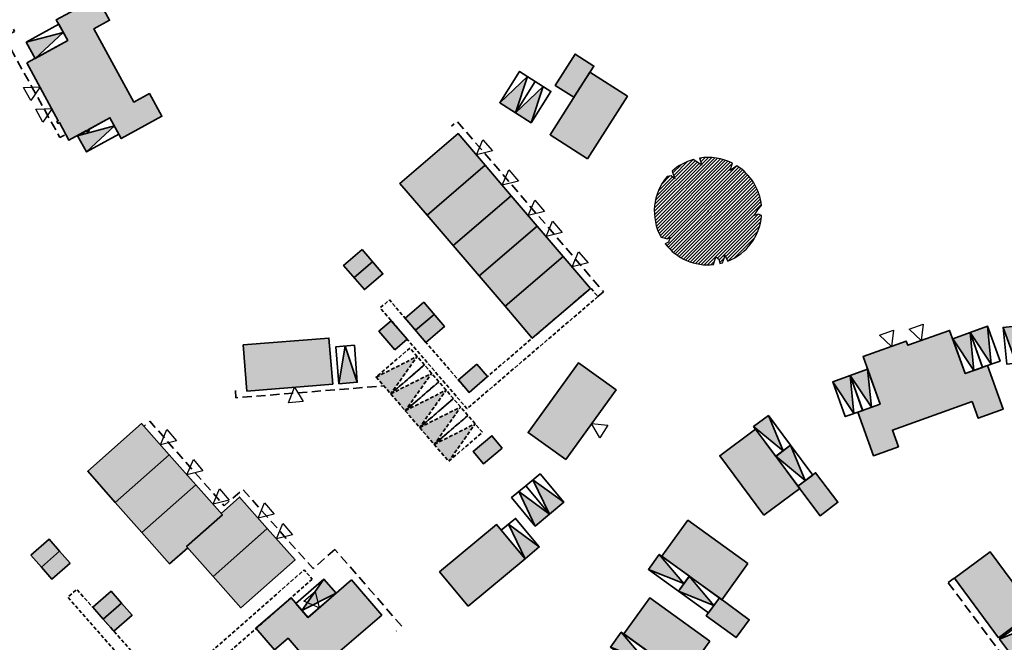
# Model space of a CAD drawing. Header units: metres. Extents: x 104382 to 104758, y 428006 to 428418.
# Tile 3 of 7: x 104540 to 104672, y 428139 to 428223. Entities that reach past the tile are written whole.
import ezdxf

# ---------------------------------------------------------------- set-up
doc = ezdxf.new("R2010")
doc.units = ezdxf.units.M
doc.linetypes.add('DASHED', pattern=[0.75, 0.5, -0.25])
doc.linetypes.add('DASHED2', pattern=[0.375, 0.25, -0.125])
doc.layers.add('E-notenboom', color=3, linetype='Continuous')
doc.layers.add('voordeur', color=10, linetype='Continuous')
for name, color, linetype, lineweight in [('grens 1m1 (openbaar gebied)', 200, 'DASHED2', 35), ('N-WE-OG-BEBOUWING-G_BPD', 121, 'Continuous', 35), ('N-WE-OG-BEBOUWING-G_GEMEENTE', 7, 'Continuous', 35), ('N-WE-OG-BEBOUWING-G_SteMar', 7, 'Continuous', 35), ('N-WE-VH-VERHARDING-G_PARKEREN-EIGENTERREIN', 6, 'Continuous', 35), ('N2-WE-VH-VERHARDING-G', 252, 'DASHED', 35)]:
    doc.layers.add(name, color=color, linetype=linetype, lineweight=lineweight)
doc.layers.add('N-WE-VH-VERHARDING-A_PARKEREN-EIGENTERREIN', color=7, linetype='Continuous', lineweight=35, true_color=0xa2bfc8)
doc.layers.add('N-WE-VH-VERHARDING-AP_BEBOUWING', color=7, linetype='Continuous', true_color=0xcfcfcf)

# ---------------------------------------------------------------- blocks, each defined once
blk = doc.blocks.new('b8-flat-9')
blk.add_lwpolyline([(-1.096, 3.847, 0.113539), (-2.666, 2.982), (-2.466, 2.408), (-2.734, 2.634), (-3.053, 2.584, 0.311933), (-3.497, -1.942), (-3.028, -2.064), (-2.818, -1.966), (-2.938, -2.317), (-3.186, -2.419, 0.261462), (0.405, -3.979), (0.569, -3.402), (0.791, -3.571), (0.882, -3.901, 0.012054), (1.069, -3.854), (1.212, -3.448), (1.222, -3.239), (1.481, -3.716, 0.284439), (3.986, -0.331), (3.759, -0.231), (3.433, -0.324), (3.744, 0.167), (3.979, 0.411, 0.230282), (2.133, 3.384), (1.639, 3.029), (1.823, 3.561, 0.158791), (-0.625, 3.951), (-0.469, 3.413)], format="xyb", close=True)
blk.add_circle((0, 0), 0.0281)
blk = doc.blocks.new('*U272')
at = {"layer": 'N-WE-VH-VERHARDING-A_PARKEREN-EIGENTERREIN'}
h = blk.add_hatch(color=256, dxfattribs=at)
h.dxf.hatch_style = 1
h.paths.add_polyline_path([(2.92, -4.06), (1.01, 0.73), (-1.01, -0.73)])
at = {"ltscale": 0.2}
blk.add_lwpolyline([(1.01, 0.73), (3.94, -3.33), (1.91, -4.79), (-1.01, -0.73), (1.01, 0.73), (2.92, -4.06), (-1.01, -0.73)], dxfattribs=at)
blk = doc.blocks.new('*U273')
at = {"layer": 'N-WE-VH-VERHARDING-A_PARKEREN-EIGENTERREIN'}
h = blk.add_hatch(color=256, dxfattribs=at)
h.dxf.hatch_style = 1
h.paths.add_polyline_path([(2.92, -4.06), (1.01, 0.73), (-1.01, -0.73)])
at = {"ltscale": 0.2}
blk.add_lwpolyline([(1.01, 0.73), (3.94, -3.33), (1.91, -4.79), (-1.01, -0.73), (1.01, 0.73), (2.92, -4.06), (-1.01, -0.73)], dxfattribs=at)
blk = doc.blocks.new('*U274')
at = {"layer": 'N-WE-VH-VERHARDING-A_PARKEREN-EIGENTERREIN'}
h = blk.add_hatch(color=256, dxfattribs=at)
h.dxf.hatch_style = 1
h.paths.add_polyline_path([(2.92, -4.06), (1.01, 0.73), (-1.01, -0.73)])
at = {"ltscale": 0.2}
blk.add_lwpolyline([(1.01, 0.73), (3.94, -3.33), (1.91, -4.79), (-1.01, -0.73), (1.01, 0.73), (2.92, -4.06), (-1.01, -0.73)], dxfattribs=at)
blk = doc.blocks.new('*U275')
at = {"layer": 'N-WE-VH-VERHARDING-A_PARKEREN-EIGENTERREIN'}
h = blk.add_hatch(color=256, dxfattribs=at)
h.dxf.hatch_style = 1
h.paths.add_polyline_path([(2.92, -4.06), (1.01, 0.73), (-1.01, -0.73)])
at = {"ltscale": 0.2}
blk.add_lwpolyline([(1.01, 0.73), (3.94, -3.33), (1.91, -4.79), (-1.01, -0.73), (1.01, 0.73), (2.92, -4.06), (-1.01, -0.73)], dxfattribs=at)
blk = doc.blocks.new('*U276')
at = {"layer": 'N-WE-VH-VERHARDING-A_PARKEREN-EIGENTERREIN'}
h = blk.add_hatch(color=256, dxfattribs=at)
h.dxf.hatch_style = 1
h.paths.add_polyline_path([(2.92, -4.06), (1.01, 0.73), (-1.01, -0.73)])
at = {"ltscale": 0.2}
blk.add_lwpolyline([(1.01, 0.73), (3.94, -3.33), (1.91, -4.79), (-1.01, -0.73), (1.01, 0.73), (2.92, -4.06), (-1.01, -0.73)], dxfattribs=at)
blk = doc.blocks.new('*U257')
at = {"layer": 'N-WE-VH-VERHARDING-A_PARKEREN-EIGENTERREIN'}
h = blk.add_hatch(color=256, dxfattribs=at)
h.dxf.hatch_style = 1
h.paths.add_polyline_path([(2.92, -4.06), (1.01, 0.73), (-1.01, -0.73)])
at = {"ltscale": 0.2}
blk.add_lwpolyline([(1.01, 0.73), (3.94, -3.33), (1.91, -4.79), (-1.01, -0.73), (1.01, 0.73), (2.92, -4.06), (-1.01, -0.73)], dxfattribs=at)
blk = doc.blocks.new('*U265')
at = {"layer": 'N-WE-VH-VERHARDING-A_PARKEREN-EIGENTERREIN'}
h = blk.add_hatch(color=256, dxfattribs=at)
h.dxf.hatch_style = 1
h.paths.add_polyline_path([(2.92, -4.06), (1.01, 0.73), (-1.01, -0.73)])
at = {"ltscale": 0.2}
blk.add_lwpolyline([(1.01, 0.73), (3.94, -3.33), (1.91, -4.79), (-1.01, -0.73), (1.01, 0.73), (2.92, -4.06), (-1.01, -0.73)], dxfattribs=at)
blk = doc.blocks.new('*U266')
at = {"layer": 'N-WE-VH-VERHARDING-A_PARKEREN-EIGENTERREIN'}
h = blk.add_hatch(color=256, dxfattribs=at)
h.dxf.hatch_style = 1
h.paths.add_polyline_path([(2.92, -4.06), (1.01, 0.73), (-1.01, -0.73)])
at = {"ltscale": 0.2}
blk.add_lwpolyline([(1.01, 0.73), (3.94, -3.33), (1.91, -4.79), (-1.01, -0.73), (1.01, 0.73), (2.92, -4.06), (-1.01, -0.73)], dxfattribs=at)
blk = doc.blocks.new('*U286')
at = {"layer": 'N-WE-VH-VERHARDING-A_PARKEREN-EIGENTERREIN'}
h = blk.add_hatch(color=256, dxfattribs=at)
h.dxf.hatch_style = 1
h.paths.add_polyline_path([(2.92, -4.06), (1.01, 0.73), (-1.01, -0.73)])
at = {"ltscale": 0.2}
blk.add_lwpolyline([(1.01, 0.73), (3.94, -3.33), (1.91, -4.79), (-1.01, -0.73), (1.01, 0.73), (2.92, -4.06), (-1.01, -0.73)], dxfattribs=at)
blk = doc.blocks.new('*U287')
at = {"layer": 'N-WE-VH-VERHARDING-A_PARKEREN-EIGENTERREIN'}
h = blk.add_hatch(color=256, dxfattribs=at)
h.dxf.hatch_style = 1
h.paths.add_polyline_path([(2.92, -4.06), (1.01, 0.73), (-1.01, -0.73)])
at = {"ltscale": 0.2}
blk.add_lwpolyline([(1.01, 0.73), (3.94, -3.33), (1.91, -4.79), (-1.01, -0.73), (1.01, 0.73), (2.92, -4.06), (-1.01, -0.73)], dxfattribs=at)
blk = doc.blocks.new('*U288')
at = {"layer": 'N-WE-VH-VERHARDING-A_PARKEREN-EIGENTERREIN'}
h = blk.add_hatch(color=256, dxfattribs=at)
h.dxf.hatch_style = 1
h.paths.add_polyline_path([(2.92, -4.06), (1.01, 0.73), (-1.01, -0.73)])
at = {"ltscale": 0.2}
blk.add_lwpolyline([(1.01, 0.73), (3.94, -3.33), (1.91, -4.79), (-1.01, -0.73), (1.01, 0.73), (2.92, -4.06), (-1.01, -0.73)], dxfattribs=at)
blk = doc.blocks.new('*U210')
at = {"layer": 'N-WE-VH-VERHARDING-A_PARKEREN-EIGENTERREIN'}
h = blk.add_hatch(color=256, dxfattribs=at)
h.dxf.hatch_style = 1
h.paths.add_polyline_path([(2.92, -4.06), (1.01, 0.73), (-1.01, -0.73)])
at = {"ltscale": 0.2}
blk.add_lwpolyline([(1.01, 0.73), (3.94, -3.33), (1.91, -4.79), (-1.01, -0.73), (1.01, 0.73), (2.92, -4.06), (-1.01, -0.73)], dxfattribs=at)
blk = doc.blocks.new('*U230')
at = {"layer": 'N-WE-VH-VERHARDING-A_PARKEREN-EIGENTERREIN'}
h = blk.add_hatch(color=256, dxfattribs=at)
h.dxf.hatch_style = 1
h.paths.add_polyline_path([(2.92, -4.06), (1.01, 0.73), (-1.01, -0.73)])
at = {"ltscale": 0.2}
blk.add_lwpolyline([(1.01, 0.73), (3.94, -3.33), (1.91, -4.79), (-1.01, -0.73), (1.01, 0.73), (2.92, -4.06), (-1.01, -0.73)], dxfattribs=at)
blk = doc.blocks.new('*U231')
at = {"layer": 'N-WE-VH-VERHARDING-A_PARKEREN-EIGENTERREIN'}
h = blk.add_hatch(color=256, dxfattribs=at)
h.dxf.hatch_style = 1
h.paths.add_polyline_path([(2.92, -4.06), (1.01, 0.73), (-1.01, -0.73)])
at = {"ltscale": 0.2}
blk.add_lwpolyline([(1.01, 0.73), (3.94, -3.33), (1.91, -4.79), (-1.01, -0.73), (1.01, 0.73), (2.92, -4.06), (-1.01, -0.73)], dxfattribs=at)
blk = doc.blocks.new('*U146')
at = {"layer": 'N-WE-VH-VERHARDING-A_PARKEREN-EIGENTERREIN'}
h = blk.add_hatch(color=256, dxfattribs=at)
h.dxf.hatch_style = 1
h.paths.add_polyline_path([(2.92, -4.06), (1.01, 0.73), (-1.01, -0.73)])
at = {"ltscale": 0.2}
blk.add_lwpolyline([(1.01, 0.73), (3.94, -3.33), (1.91, -4.79), (-1.01, -0.73), (1.01, 0.73), (2.92, -4.06), (-1.01, -0.73)], dxfattribs=at)
blk = doc.blocks.new('*U147')
at = {"layer": 'N-WE-VH-VERHARDING-A_PARKEREN-EIGENTERREIN'}
h = blk.add_hatch(color=256, dxfattribs=at)
h.dxf.hatch_style = 1
h.paths.add_polyline_path([(2.92, -4.06), (1.01, 0.73), (-1.01, -0.73)])
at = {"ltscale": 0.2}
blk.add_lwpolyline([(1.01, 0.73), (3.94, -3.33), (1.91, -4.79), (-1.01, -0.73), (1.01, 0.73), (2.92, -4.06), (-1.01, -0.73)], dxfattribs=at)
blk = doc.blocks.new('*U148')
at = {"layer": 'N-WE-VH-VERHARDING-A_PARKEREN-EIGENTERREIN'}
h = blk.add_hatch(color=256, dxfattribs=at)
h.dxf.hatch_style = 1
h.paths.add_polyline_path([(2.92, -4.06), (1.01, 0.73), (-1.01, -0.73)])
at = {"ltscale": 0.2}
blk.add_lwpolyline([(1.01, 0.73), (3.94, -3.33), (1.91, -4.79), (-1.01, -0.73), (1.01, 0.73), (2.92, -4.06), (-1.01, -0.73)], dxfattribs=at)
blk = doc.blocks.new('*U149')
at = {"layer": 'N-WE-VH-VERHARDING-A_PARKEREN-EIGENTERREIN'}
h = blk.add_hatch(color=256, dxfattribs=at)
h.dxf.hatch_style = 1
h.paths.add_polyline_path([(2.92, -4.06), (1.01, 0.73), (-1.01, -0.73)])
at = {"ltscale": 0.2}
blk.add_lwpolyline([(1.01, 0.73), (3.94, -3.33), (1.91, -4.79), (-1.01, -0.73), (1.01, 0.73), (2.92, -4.06), (-1.01, -0.73)], dxfattribs=at)
blk = doc.blocks.new('*U135')
at = {"layer": 'N-WE-VH-VERHARDING-A_PARKEREN-EIGENTERREIN'}
h = blk.add_hatch(color=256, dxfattribs=at)
h.dxf.hatch_style = 1
h.paths.add_polyline_path([(2.92, -4.06), (1.01, 0.73), (-1.01, -0.73)])
at = {"ltscale": 0.2}
blk.add_lwpolyline([(1.01, 0.73), (3.94, -3.33), (1.91, -4.79), (-1.01, -0.73), (1.01, 0.73), (2.92, -4.06), (-1.01, -0.73)], dxfattribs=at)
blk = doc.blocks.new('*U190')
at = {"layer": 'N-WE-VH-VERHARDING-A_PARKEREN-EIGENTERREIN'}
h = blk.add_hatch(color=256, dxfattribs=at)
h.dxf.hatch_style = 1
h.paths.add_polyline_path([(2.92, -4.06), (1.01, 0.73), (-1.01, -0.73)])
at = {"ltscale": 0.2}
blk.add_lwpolyline([(1.01, 0.73), (3.94, -3.33), (1.91, -4.79), (-1.01, -0.73), (1.01, 0.73), (2.92, -4.06), (-1.01, -0.73)], dxfattribs=at)
blk = doc.blocks.new('p-voordeur')
at = {"layer": 'voordeur', "flags": 128}
blk.add_lwpolyline([(-2000, 1000), (0, 0), (-2000, -1000), (-2000, 1000)], dxfattribs=at)

msp = doc.modelspace()

# ---------------------------------------------------------------- hatches: boundary and pattern name
at = {"layer": 'E-notenboom'}
h = msp.add_hatch(dxfattribs=at)
h.set_pattern_fill('ANSI31', color=256, scale=0.1)
edge = h.paths.add_edge_path(flags=16)
edge.add_arc((104632.4, 428196.85), 0.051, 0, 360)
edge = h.paths.add_edge_path()
edge.add_ellipse((104632.4, 428196.85), major_axis=(-7.26, 0), ratio=1, start_angle=285.8955, end_angle=311.8059)
edge.add_line((104627.57, 428202.26), (104627.93, 428201.22))
edge.add_line((104627.93, 428201.22), (104627.44, 428201.63))
edge.add_line((104627.44, 428201.63), (104626.87, 428201.54))
edge.add_ellipse((104632.4, 428196.85), major_axis=(-7.26, 0), ratio=1, start_angle=-40.2481, end_angle=29.0496)
edge.add_line((104626.06, 428193.33), (104626.91, 428193.11))
edge.add_line((104626.91, 428193.11), (104627.29, 428193.28))
edge.add_line((104627.29, 428193.28), (104627.07, 428192.65))
edge.add_line((104627.07, 428192.65), (104626.62, 428192.46))
edge.add_ellipse((104632.4, 428196.85), major_axis=(-7.26, 0), ratio=1, start_angle=37.2066, end_angle=95.8172)
edge.add_line((104633.14, 428189.63), (104633.44, 428190.68))
edge.add_line((104633.44, 428190.68), (104633.84, 428190.37))
edge.add_line((104633.84, 428190.37), (104634, 428189.77))
edge.add_ellipse((104632.4, 428196.85), major_axis=(-7.26, 0), ratio=1, start_angle=102.7449, end_angle=105.5073)
edge.add_line((104634.34, 428189.86), (104634.6, 428190.59))
edge.add_line((104634.6, 428190.59), (104634.62, 428190.97))
edge.add_line((104634.62, 428190.97), (104635.09, 428190.11))
edge.add_ellipse((104632.4, 428196.85), major_axis=(-7.26, 0), ratio=1, start_angle=111.7357, end_angle=175.2469)
edge.add_line((104639.63, 428196.25), (104639.22, 428196.43))
edge.add_line((104639.22, 428196.43), (104638.63, 428196.26))
edge.add_line((104638.63, 428196.26), (104639.2, 428197.15))
edge.add_line((104639.2, 428197.15), (104639.62, 428197.6))
edge.add_ellipse((104632.4, 428196.85), major_axis=(-7.26, 0), ratio=1, start_angle=185.8992, end_angle=237.7715)
edge.add_line((104636.27, 428202.99), (104635.38, 428202.34))
edge.add_line((104635.38, 428202.34), (104635.71, 428203.31))
edge.add_ellipse((104632.4, 428196.85), major_axis=(-7.26, 0), ratio=1, start_angle=242.8945, end_angle=278.9853)
edge.add_line((104631.27, 428204.02), (104631.55, 428203.04))
edge.add_line((104631.55, 428203.04), (104630.42, 428203.83))
at = {"layer": 'N-WE-VH-VERHARDING-A_PARKEREN-EIGENTERREIN'}
h = msp.add_hatch(color=256, dxfattribs=at)
h.dxf.hatch_style = 1
h.paths.add_polyline_path([(104593.15, 428177.24), (104587.63, 428174.47), (104587.62, 428174.47), (104589.58, 428172.19)])
h = msp.add_hatch(color=256, dxfattribs=at)
h.dxf.hatch_style = 1
h.paths.add_polyline_path([(104595.11, 428174.97), (104589.59, 428172.2), (104589.58, 428172.19), (104591.54, 428169.92)])
h = msp.add_hatch(color=256, dxfattribs=at)
h.dxf.hatch_style = 1
h.paths.add_polyline_path([(104597.06, 428172.7), (104591.54, 428169.92), (104591.54, 428169.92), (104593.49, 428167.65)])
h = msp.add_hatch(color=256, dxfattribs=at)
h.dxf.hatch_style = 1
h.paths.add_polyline_path([(104599.02, 428170.42), (104593.5, 428167.65), (104593.49, 428167.65), (104595.45, 428165.37)])
h = msp.add_hatch(color=256, dxfattribs=at)
h.dxf.hatch_style = 1
h.paths.add_polyline_path([(104600.98, 428168.15), (104595.46, 428165.38), (104595.45, 428165.37), (104597.41, 428163.1)])
at = {"layer": 'N-WE-VH-VERHARDING-AP_BEBOUWING'}
h = msp.add_hatch(color=256, dxfattribs=at)
h.dxf.hatch_style = 1
h.paths.add_polyline_path([(104540.46, 428216.87), (104544.72, 428209.06), (104544.52, 428208.95), (104544.67, 428208.69), (104544.87, 428208.8), (104546.16, 428206.43), (104548.53, 428207.72), (104548.64, 428207.52), (104548.9, 428207.66), (104548.79, 428207.87), (104551.69, 428209.45), (104553.22, 428206.65), (104558.71, 428209.65), (104557.03, 428212.73), (104554.93, 428211.58), (104549.53, 428221.46), (104551.64, 428222.61), (104549.96, 428225.69), (104544.46, 428222.69), (104545.99, 428219.89)])
h = msp.add_hatch(color=256, dxfattribs=at)
h.dxf.hatch_style = 1
h.paths.add_polyline_path([(104614.31, 428212.22), (104611.78, 428213.83), (104614.46, 428218.05), (104616.99, 428216.44)])
h = msp.add_hatch(color=256, dxfattribs=at)
h.dxf.hatch_style = 1
h.paths.add_polyline_path([(104616.15, 428203.93), (104611.09, 428207.16), (104616.46, 428215.59), (104621.52, 428212.37)])
h = msp.add_hatch(color=256, dxfattribs=at)
h.dxf.hatch_style = 1
h.paths.add_polyline_path([(104619.99, 428172.73), (104614.92, 428176.39), (104608.12, 428166.98), (104613.19, 428163.32)])
h.paths.add_polyline_path([(104616.54, 428186.43), (104612.87, 428190.73), (104605.01, 428184.01), (104608.68, 428179.71)])
h.paths.add_polyline_path([(104612.87, 428190.73), (104609.36, 428194.83), (104601.5, 428188.11), (104605.01, 428184.01)])
h.paths.add_polyline_path([(104609.36, 428194.83), (104605.85, 428198.93), (104597.99, 428192.21), (104601.5, 428188.11)])
h.paths.add_polyline_path([(104602.34, 428203.04), (104594.48, 428196.32), (104597.99, 428192.21), (104605.85, 428198.93)])
h.paths.add_polyline_path([(104602.34, 428203.04), (104598.68, 428207.32), (104590.82, 428200.59), (104594.48, 428196.32)])
h = msp.add_hatch(color=256, dxfattribs=at)
h.dxf.hatch_style = 1
h.paths.add_polyline_path([(104589.65, 428182.07), (104587.98, 428180.64), (104590.12, 428178.15), (104591.79, 428179.58)])
h.paths.add_polyline_path([(104588.53, 428188.39), (104587.13, 428190.03), (104584.63, 428187.89), (104586.03, 428186.26)])
h.paths.add_polyline_path([(104585.73, 428191.66), (104583.23, 428189.53), (104584.63, 428187.89), (104587.13, 428190.03)])
h.paths.add_polyline_path([(104595.43, 428182.92), (104594.03, 428184.55), (104591.54, 428182.42), (104592.93, 428180.78)])
h.paths.add_polyline_path([(104595.43, 428182.92), (104592.93, 428180.78), (104594.33, 428179.15), (104596.83, 428181.28)])
h.paths.add_polyline_path([(104602.65, 428174.53), (104601.22, 428176.21), (104598.72, 428174.07), (104600.15, 428172.4)])
h.paths.add_polyline_path([(104603.23, 428166.54), (104600.71, 428164.43), (104602.12, 428162.74), (104604.64, 428164.85)])
h = msp.add_hatch(color=256, dxfattribs=at)
h.dxf.hatch_style = 1
h.paths.add_polyline_path([(104659.36, 428178.75), (104659.15, 428179.31), (104653.32, 428177.22), (104655.61, 428170.82), (104652.62, 428169.74), (104654.73, 428163.85), (104658.08, 428165.05), (104657.27, 428167.31), (104668.04, 428171.17), (104668.85, 428168.91), (104672.21, 428170.12), (104670.1, 428176.01), (104667.1, 428174.93), (104665, 428180.77)])
h = msp.add_hatch(color=256, dxfattribs=at)
h.dxf.hatch_style = 1
h.paths.add_polyline_path([(104581.25, 428179.73), (104569.68, 428178.8), (104570.18, 428172.57), (104581.75, 428173.5)])
h = msp.add_hatch(color=256, dxfattribs=at)
h.dxf.hatch_style = 1
h.paths.add_polyline_path([(104559.7, 428163.97), (104555.97, 428168.19), (104548.69, 428161.75), (104552.42, 428157.53)])
h.paths.add_polyline_path([(104563.28, 428159.93), (104559.7, 428163.97), (104552.42, 428157.53), (104556, 428153.49)])
h.paths.add_polyline_path([(104566.86, 428155.89), (104566.69, 428156.07), (104563.28, 428159.93), (104556, 428153.49), (104559.74, 428149.26), (104562.2, 428151.44), (104562.04, 428151.62), (104562.04, 428151.62)])
h.paths.add_polyline_path([(104572.92, 428154.04), (104569.18, 428158.27), (104566.69, 428156.07), (104566.86, 428155.89), (104562.04, 428151.62), (104562.2, 428151.44), (104565.62, 428147.57)])
h.paths.add_polyline_path([(104576.67, 428149.81), (104572.92, 428154.04), (104572.02, 428153.24), (104565.62, 428147.57), (104569.36, 428143.34)])
h = msp.add_hatch(color=256, dxfattribs=at)
h.dxf.hatch_style = 1
h.paths.add_polyline_path([(104639.95, 428155.83), (104644.77, 428159.41), (104638.79, 428167.43), (104633.98, 428163.85)])
h = msp.add_hatch(color=256, dxfattribs=at)
h.dxf.hatch_style = 1
h.paths.add_polyline_path([(104644.52, 428159.75), (104646.91, 428161.55), (104649.92, 428157.56), (104647.52, 428155.75)])
h = msp.add_hatch(color=256, dxfattribs=at)
h.dxf.hatch_style = 1
h.paths.add_polyline_path([(104637.78, 428149.29), (104634.27, 428144.42), (104626.16, 428150.28), (104629.68, 428155.14)])
h = msp.add_hatch(color=256, dxfattribs=at)
h.dxf.hatch_style = 1
h.paths.add_polyline_path([(104600.03, 428143.55), (104596.18, 428148.16), (104603.86, 428154.56), (104607.71, 428149.95)])
h = msp.add_hatch(color=256, dxfattribs=at)
h.dxf.hatch_style = 1
h.paths.add_polyline_path([(104543.48, 428152.59), (104541.02, 428150.42), (104542.44, 428148.81), (104544.9, 428150.97)])
h.paths.add_polyline_path([(104544.9, 428150.97), (104542.44, 428148.81), (104543.86, 428147.19), (104546.32, 428149.36)])
h.paths.add_polyline_path([(104551.85, 428145.56), (104549.38, 428143.39), (104550.8, 428141.78), (104553.27, 428143.95)])
h.paths.add_polyline_path([(104553.27, 428143.95), (104550.8, 428141.78), (104552.22, 428140.16), (104554.69, 428142.33)])
h.paths.add_polyline_path([(104561.81, 428134.29), (104560.36, 428135.94), (104557.89, 428133.77), (104559.34, 428132.12)])
h = msp.add_hatch(color=256, dxfattribs=at)
h.dxf.hatch_style = 1
h.paths.add_polyline_path([(104671.6, 428139.29), (104676.42, 428142.87), (104670.46, 428150.9), (104665.64, 428147.32)])
h = msp.add_hatch(color=256, dxfattribs=at)
h.dxf.hatch_style = 1
h.paths.add_polyline_path([(104588.37, 428142.35), (104584.29, 428147.09), (104578.42, 428142.03), (104576.14, 428144.68), (104571.39, 428140.6), (104573.92, 428137.66), (104575.74, 428139.22), (104579.57, 428134.78)])
h = msp.add_hatch(color=256, dxfattribs=at)
h.dxf.hatch_style = 1
h.paths.add_polyline_path([(104632.64, 428138.81), (104629.13, 428133.95), (104621.02, 428139.81), (104624.54, 428144.67)])
h = msp.add_hatch(color=256, dxfattribs=at)
h.dxf.hatch_style = 1
h.paths.add_polyline_path([(104633.93, 428144.67), (104632.16, 428142.25), (104636.19, 428139.3), (104637.96, 428141.72)])

# ---------------------------------------------------------------- linework, layer by layer
at = {"layer": 'grens 1m1 (openbaar gebied)', "ltscale": 5, "flags": 128}
for points in [[(104524.17, 428247.65), (104538.83, 428221.12), (104537.42, 428220.36), (104544.95, 428206.78), (104545.82, 428207.26)], [(104617.54, 428185.32), (104618.3, 428185.97), (104598.55, 428208.98), (104597.79, 428208.33)], [(104568.62, 428172.66), (104568.7, 428171.67), (104588.56, 428173.26)], [(104582.05, 428151.21), (104579.11, 428148.62), (104569.62, 428159.3), (104567.11, 428157.09), (104557.07, 428168.5), (104556.32, 428167.84)], [(104591.06, 428140.83), (104582.05, 428151.21)], [(104664.82, 428146.72), (104665.63, 428147.31)], [(104664.82, 428146.71), (104674.85, 428133.24), (104682.43, 428113.99), (104651, 428083.9), (104651.69, 428083.18)], [(104590.3, 428140.17), (104590.36, 428140.23)]]:
    msp.add_lwpolyline(points, dxfattribs=at)
at = {"layer": 'N-WE-OG-BEBOUWING-G_BPD'}
for points in [[(104602.34, 428203.04), (104598.68, 428207.32), (104590.82, 428200.59), (104594.48, 428196.32)], [(104605.85, 428198.93), (104602.34, 428203.04), (104594.48, 428196.32), (104597.99, 428192.21)], [(104609.36, 428194.83), (104605.85, 428198.93), (104597.99, 428192.21), (104601.5, 428188.11)], [(104612.87, 428190.73), (104609.36, 428194.83), (104601.5, 428188.11), (104605.01, 428184.01)], [(104616.54, 428186.43), (104612.87, 428190.73), (104605.01, 428184.01), (104608.68, 428179.71)], [(104668.04, 428171.17), (104668.85, 428168.91), (104672.21, 428170.12), (104670.1, 428176.01), (104667.1, 428174.93), (104665, 428180.77), (104659.36, 428178.75), (104659.15, 428179.31), (104653.32, 428177.22), (104655.61, 428170.82), (104652.62, 428169.74), (104654.73, 428163.85), (104658.08, 428165.05), (104657.27, 428167.31)], [(104581.75, 428173.5), (104570.18, 428172.57), (104569.68, 428178.8), (104581.25, 428179.73)], [(104559.7, 428163.97), (104555.97, 428168.19), (104548.69, 428161.75), (104552.42, 428157.53)], [(104563.28, 428159.93), (104559.7, 428163.97), (104552.42, 428157.53), (104556, 428153.49)], [(104566.86, 428155.89), (104563.28, 428159.93), (104556, 428153.49), (104559.74, 428149.26), (104562.2, 428151.44), (104562.04, 428151.62)], [(104572.92, 428154.04), (104569.18, 428158.27), (104566.69, 428156.07), (104566.86, 428155.89), (104562.04, 428151.62), (104565.62, 428147.57)], [(104572.02, 428153.24), (104565.62, 428147.57), (104569.36, 428143.34), (104576.67, 428149.81), (104572.92, 428154.04)], [(104541.02, 428150.42), (104542.44, 428148.81), (104544.9, 428150.97), (104543.48, 428152.59)], [(104542.44, 428148.81), (104543.86, 428147.19), (104546.32, 428149.36), (104544.9, 428150.97)], [(104584.29, 428147.09), (104578.42, 428142.03), (104576.14, 428144.68), (104571.39, 428140.6), (104573.92, 428137.66), (104575.74, 428139.22), (104579.57, 428134.78), (104588.37, 428142.35)], [(104549.38, 428143.39), (104550.8, 428141.78), (104553.27, 428143.95), (104551.85, 428145.56)], [(104550.8, 428141.78), (104552.22, 428140.16), (104554.69, 428142.33), (104553.27, 428143.95)]]:
    msp.add_lwpolyline(points, close=True, dxfattribs=at)
at = {"layer": 'N-WE-OG-BEBOUWING-G_BPD', "flags": 128}
for points in [[(104585.73, 428191.66), (104588.53, 428188.39), (104586.03, 428186.26), (104583.23, 428189.53)], [(104594.03, 428184.55), (104596.83, 428181.28), (104594.33, 428179.15), (104591.54, 428182.42)], [(104590.12, 428178.15), (104587.98, 428180.64), (104589.65, 428182.07), (104591.79, 428179.58)], [(104601.22, 428176.21), (104602.65, 428174.53), (104600.15, 428172.4), (104598.72, 428174.07)], [(104613.19, 428163.32), (104608.12, 428166.98), (104614.92, 428176.39), (104619.99, 428172.73)], [(104604.64, 428164.85), (104603.23, 428166.54), (104600.71, 428164.43), (104602.12, 428162.74)]]:
    msp.add_lwpolyline(points, close=True, dxfattribs=at)
for points in [[(104584.63, 428187.89), (104587.13, 428190.03)], [(104595.43, 428182.92), (104592.93, 428180.78)]]:
    msp.add_lwpolyline(points, dxfattribs=at)
at = {"layer": 'N-WE-OG-BEBOUWING-G_GEMEENTE', "extrusion": (0, 0, -1), "flags": 128}
for points in [[(-104614.31, 428212.22), (-104611.78, 428213.83), (-104614.46, 428218.05), (-104616.99, 428216.44)], [(-104616.15, 428203.93), (-104611.09, 428207.16), (-104616.46, 428215.59), (-104621.52, 428212.37)], [(-104639.95, 428155.83), (-104644.77, 428159.41), (-104638.79, 428167.43), (-104633.98, 428163.85)], [(-104644.52, 428159.75), (-104646.91, 428161.55), (-104649.92, 428157.56), (-104647.52, 428155.75)], [(-104637.78, 428149.29), (-104634.27, 428144.42), (-104626.16, 428150.28), (-104629.68, 428155.14)], [(-104600.03, 428143.55), (-104596.18, 428148.16), (-104603.86, 428154.56), (-104607.71, 428149.95)], [(-104671.6, 428139.29), (-104676.42, 428142.87), (-104670.46, 428150.9), (-104665.64, 428147.32)], [(-104632.64, 428138.81), (-104629.13, 428133.95), (-104621.02, 428139.81), (-104624.54, 428144.67)], [(-104633.93, 428144.67), (-104632.16, 428142.25), (-104636.19, 428139.3), (-104637.96, 428141.72)]]:
    msp.add_lwpolyline(points, close=True, dxfattribs=at)
at = {"layer": 'N-WE-OG-BEBOUWING-G_SteMar', "flags": 128}
msp.add_lwpolyline([(104540.46, 428216.87), (104544.72, 428209.06), (104544.52, 428208.95), (104544.67, 428208.69), (104544.87, 428208.8), (104546.16, 428206.43), (104548.53, 428207.72), (104548.64, 428207.52), (104548.9, 428207.66), (104548.79, 428207.87), (104551.69, 428209.45), (104553.22, 428206.65), (104558.71, 428209.65), (104557.03, 428212.73), (104554.93, 428211.58), (104549.53, 428221.46), (104551.64, 428222.61), (104549.96, 428225.69), (104544.46, 428222.69), (104545.99, 428219.89)], close=True, dxfattribs=at)
at = {"layer": 'N2-WE-VH-VERHARDING-G', "flags": 128}
for points in [[(104617.54, 428185.32), (104599.87, 428170.2), (104588.16, 428183.8), (104589.41, 428184.87), (104600.15, 428172.4), (104616.57, 428186.47)], [(104578.99, 428147.2), (104559.2, 428129.79), (104558.11, 428131.03), (104546.01, 428144.75), (104547.22, 428145.82), (104559.34, 428132.12), (104577.9, 428148.44)]]:
    msp.add_lwpolyline(points, close=True, dxfattribs=at)
for points in [[(104589.58, 428172.19), (104594.13, 428176.11), (104592.17, 428178.38), (104587.62, 428174.47), (104589.58, 428172.19)], [(104587.62, 428174.47), (104593.15, 428177.24), (104589.58, 428172.2)], [(104591.54, 428169.92), (104596.08, 428173.83), (104594.13, 428176.11), (104589.58, 428172.2), (104591.54, 428169.92)], [(104589.58, 428172.2), (104595.11, 428174.97), (104591.54, 428169.92)], [(104593.49, 428167.65), (104598.04, 428171.56), (104596.08, 428173.83), (104591.54, 428169.92), (104593.49, 428167.65)], [(104591.54, 428169.92), (104597.06, 428172.7), (104593.49, 428167.65)], [(104595.45, 428165.37), (104600, 428169.29), (104598.04, 428171.56), (104593.49, 428167.65), (104595.45, 428165.37)], [(104593.49, 428167.65), (104599.02, 428170.42), (104595.45, 428165.37)], [(104597.41, 428163.1), (104601.95, 428167.01), (104600, 428169.29), (104595.45, 428165.37), (104597.41, 428163.1)], [(104595.45, 428165.37), (104600.98, 428168.15), (104597.41, 428163.1)]]:
    msp.add_lwpolyline(points, dxfattribs=at)

# ---------------------------------------------------------------- block references
at = {"layer": 'E-notenboom', "extrusion": (0, 0, -1), "xscale": -1.814028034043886, "yscale": 1.814028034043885, "zscale": 1.814028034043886, "rotation": 1.434376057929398e-06}
msp.add_blockref('b8-flat-9', (-104632.4, 428196.85), dxfattribs=at)
at = {"layer": 'N-WE-VH-VERHARDING-G_PARKEREN-EIGENTERREIN', "ltscale": 0.2}
for name, p, rotation in [('*U230', (104541.01, 428218.56), 83.25798813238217), ('*U231', (104547.93, 428205.93), 83.25798813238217), ('*U288', (104668.94, 428180.91), 343.9463497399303), ('*U135', (104673.45, 428181.3), 330.2991596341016), ('*U287', (104666.59, 428180.06), 343.9463497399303), ('*U274', (104583.83, 428173.66), 148.8017809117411), ('*U286', (104650.4, 428174.26), 343.9463501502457), ('*U266', (104652.75, 428175.1), 343.9463501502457), ('*U275', (104611.97, 428156.76), 184.0294396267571), ('*U190', (104610.05, 428155.16), 184.0294396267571), ('*U276', (104608.67, 428150.75), 184.0294903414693), ('*U147', (104625.09, 428149.52), 18.34657213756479), ('*U146', (104629.14, 428146.59), 18.34657213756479), ('*U257', (104581.39, 428146.24), 274.9424987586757), ('*U210', (104672.48, 428138.1), 90.77586636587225), ('*U265', (104619.95, 428139.04), 18.34657213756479)]:
    msp.add_blockref(name, p, dxfattribs=dict(at, rotation=rotation))
at = {"layer": 'N-WE-VH-VERHARDING-G_PARKEREN-EIGENTERREIN', "ltscale": 0.2, "xscale": -1}
for name, p, rotation in [('*U273', (104605.35, 428210.81), 183.3096109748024), ('*U272', (104607.46, 428209.46), 183.3096109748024), ('*U149', (104639.55, 428168.52), 72.45615809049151), ('*U148', (104642.53, 428164.51), 72.45615809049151)]:
    msp.add_blockref(name, p, dxfattribs=dict(at, rotation=rotation))
at = {"layer": 'voordeur'}
for p, xscale, yscale, zscale, rotation in [((104542.27, 428213.64), 0.0009999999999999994, 0.0009999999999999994, 0.0009999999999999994, 29.04210530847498), ((104543.91, 428210.7), 0.0009999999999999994, 0.0009999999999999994, 0.0009999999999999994, 29.04210530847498), ((104601.14, 428204.44), 0.0009999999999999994, 0.0009999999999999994, 0.0009999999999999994, 220.5470629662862), ((104604.64, 428200.36), 0.0009999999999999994, 0.0009999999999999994, 0.0009999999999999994, 220.5470629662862), ((104608.14, 428196.28), 0.0009999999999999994, 0.0009999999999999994, 0.0009999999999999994, 220.5470629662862), ((104610.54, 428193.43), 0.0009999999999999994, 0.0009999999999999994, 0.0009999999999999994, 220.5470629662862), ((104614.05, 428189.32), 0.0009999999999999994, 0.0009999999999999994, 0.0009999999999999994, 220.5470629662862), ((104661.16, 428179.39), 0.0009999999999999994, 0.0009999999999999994, 0.0009999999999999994, 289.7304669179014), ((104657.15, 428178.59), 0.0009999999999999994, 0.0009999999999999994, 0.0009999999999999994, 289.7304669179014), ((104576.61, 428173.08), 0.0009999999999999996, 0.0009999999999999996, 0.0009999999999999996, 94.58713087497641), ((104616.67, 428168.2), 0.0009999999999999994, 0.0009999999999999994, 0.0009999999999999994, 147.0291151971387), ((104558.51, 428165.33), 0.0009999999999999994, 0.0009999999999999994, 0.0009999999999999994, 220.5470629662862), ((104562.08, 428161.29), 0.0009999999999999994, 0.0009999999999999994, 0.0009999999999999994, 220.5470629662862), ((104565.62, 428157.3), 0.0009999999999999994, 0.0009999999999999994, 0.0009999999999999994, 220.5470629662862), ((104571.69, 428155.44), 0.0009999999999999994, 0.0009999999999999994, 0.0009999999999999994, 220.5470629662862), ((104574.16, 428152.65), 0.0009999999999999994, 0.0009999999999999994, 0.0009999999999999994, 220.5470629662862), ((104579.94, 428143.34), 0.0009999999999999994, 0.0009999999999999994, 0.0009999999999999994, 310.7266159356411)]:
    msp.add_blockref('p-voordeur', p, dxfattribs=dict(at, xscale=xscale, yscale=yscale, zscale=zscale, rotation=rotation))

doc.saveas('drawing.dxf')
